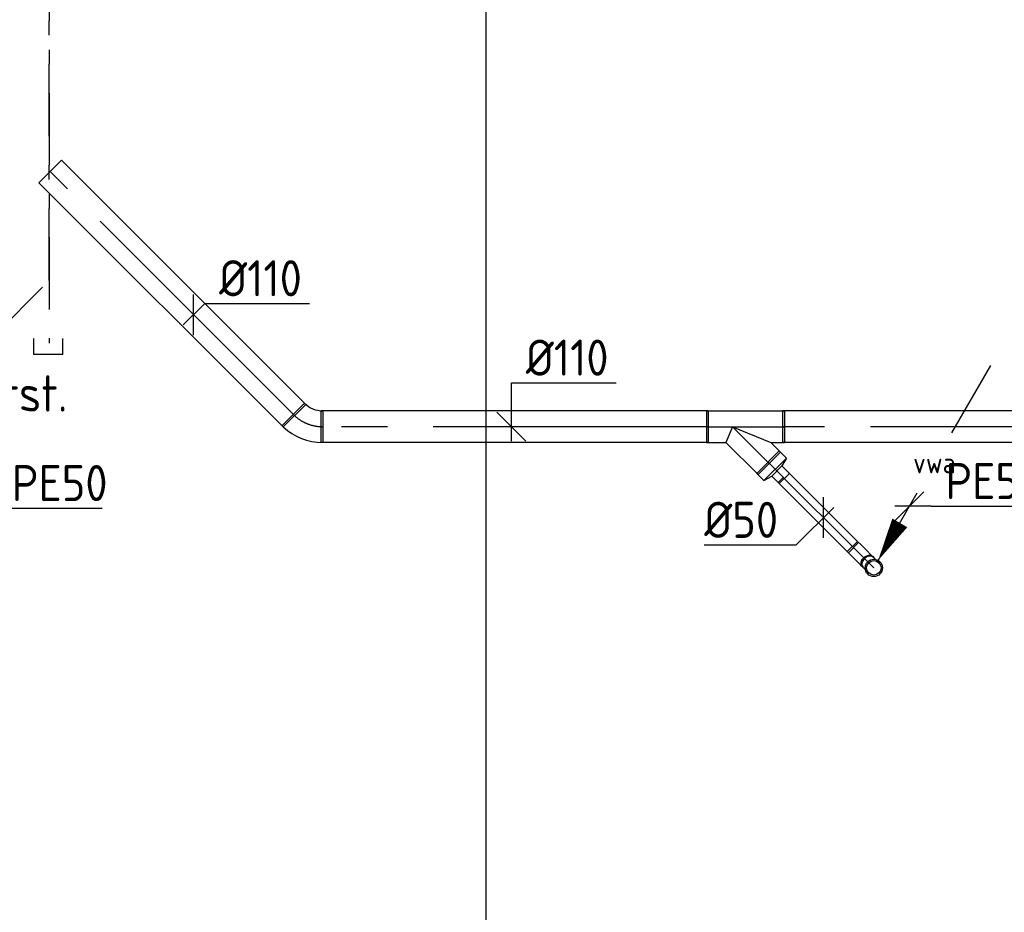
# Model space of a CAD drawing. Header units: millimetres. Extents: x -72565 to 37572, y -100 to 54284.
# Tile 14 of 32: x -34048 to -30638, y 10563 to 13656. Entities that reach past the tile are written whole.
import ezdxf
from ezdxf.enums import TextEntityAlignment as Align

# ---------------------------------------------------------------- set-up
doc = ezdxf.new("R2010")
doc.units = ezdxf.units.MM
doc.header["$LTSCALE"] = 50
for name, pattern in [('2322109', [10, 5, -2, 1, -2]), ('CENTER2', [28.575, 19.05, -3.175, 3.175, -3.175]), ('STREEPJES', [0.1, 0.05, -0.05])]:
    doc.linetypes.add(name, pattern=pattern)
for name, color, linetype in [('51-LEIDING', 3, 'Continuous'), ('WL521---_D', 112, 'Continuous'), ('WL5232--', 192, 'Continuous'), ('WL524---_D', 192, 'Continuous'), ('WL524---_HARTLIJN', 7, 'Continuous'), ('WM5232--', 2, 'Continuous'), ('WM524---', 2, 'Continuous')]:
    doc.layers.add(name, color=color, linetype=linetype)
doc.styles.add('BURO-018', font='ISO96.shx', dxfattribs={"height": 90})
doc.styles.add('BURO-025', font='ISO96.shx', dxfattribs={"height": 125})
doc.styles.add('ISO', font='ISO.SHX')

# ---------------------------------------------------------------- blocks, each defined once
blk = doc.blocks.new('LDV3')
at = {"color": 0, "linetype": 'Continuous'}
for p, q in [((4.5, 7.794), (6.75, 11.691)), ((0.25, 0.433), (2.5, 4.33))]:
    blk.add_line(p, q, dxfattribs=at)
blk.add_lwpolyline([(0.25, 0.433, 0, 1, 0), (1.5, 2.598, 1, 1, 0)], format="xyseb", dxfattribs=at)
blk.add_circle((0, 0), 0.5, dxfattribs=at)
at = {"color": 0, "linetype": 'Continuous', "style": 'BURO-018'}
blk.add_attdef('LD_TEXT1', text='', height=1.8, dxfattribs=at).set_placement((3.5, 6.062), align=Align.MIDDLE)
blk = doc.blocks.new('*U192', base_point=(-30966.9, 11969.9))
at = {"color": 0, "linetype": 'Continuous'}
for p, q in [((-30916.9, 12019.9), (-31016.9, 11919.9)), ((-30891.9, 11969.9), (-31016.9, 11969.9)), ((-30891.9, 11969.9), (-30529.4, 11969.9))]:
    blk.add_line(p, q, dxfattribs=at)
at = {"color": 0, "linetype": 'Continuous', "style": 'BURO-025'}
blk.add_text('PE50', height=125, dxfattribs=at).set_placement((-30841.9, 11994.9))
blk = doc.blocks.new('*U203')
at = {"color": 0, "ltscale": 10}
for p, q in [((-60, -55), (-60, 55)), ((81.3, -3.5), (3.5, -81.3))]:
    blk.add_line(p, q, dxfattribs=at)
for radius, start in [(199.9, 46.7204), (89.9, 45)]:
    blk.add_arc((-60, -144.9), radius, start, 90, dxfattribs=at)
at = {"layer": 'WL524---_HARTLIJN', "linetype": 'CENTER2'}
blk.add_arc((-60, -144.9), 144.9, 45, 90, dxfattribs=at)
at = {"layer": 'WL524---_D', "color": 1, "linetype": '2322109', "style": 'BURO-018'}
blk.add_attdef('POSNR', text='', height=90, dxfattribs=at).set_placement((0, 0), align=Align.MIDDLE)
blk = doc.blocks.new('*U204')
at = {"color": 0, "ltscale": 10}
for p, q in [((0, 55), (1196.6, 55)), ((0, -55), (0, 55)), ((1196.6, 55), (1196.6, -55)), ((0, -55), (1196.6, -55))]:
    blk.add_line(p, q, dxfattribs=at)
at = {"layer": 'WL524---_HARTLIJN', "linetype": 'CENTER2'}
blk.add_line((0, 0), (1196.6, 0), dxfattribs=at)
at = {"layer": 'WL524---_D', "color": 1, "linetype": '2322109', "style": 'BURO-018'}
blk.add_attdef('POSNR', text='', height=90, dxfattribs=at).set_placement((0, 0), align=Align.MIDDLE)
blk = doc.blocks.new('*U165', base_point=(-34133.2, 18111.8))
at = {"color": 0, "linetype": 'Continuous'}
for p, q in [((-34083.2, 18161.8), (-34183.2, 18061.8)), ((-34058.2, 18111.8), (-34183.2, 18111.8)), ((-34058.2, 18111.8), (-33695.7, 18111.8))]:
    blk.add_line(p, q, dxfattribs=at)
at = {"color": 0, "linetype": 'Continuous', "style": 'BURO-025'}
blk.add_text('PE50', height=125, dxfattribs=at).set_placement((-34008.2, 18136.8))
blk = doc.blocks.new('*U225')
at = {"layer": 'WM524---', "color": 0, "ltscale": 10}
for p, q in [((0, -70.7), (0, 70.7)), ((-35.4, -35.4), (38.9, 38.9)), ((38.9, 38.9), (401.4, 38.9))]:
    blk.add_line(p, q, dxfattribs=at)
at = {"layer": 'WM524---', "color": 0, "linetype": '2322109', "style": 'BURO-025'}
blk.add_text('%%c110', height=125, dxfattribs=at).set_placement((88.9, 63.9))
blk = doc.blocks.new('*U226')
at = {"layer": 'WM524---', "color": 0, "ltscale": 10}
for p, q in [((0, 151.7), (362.5, 151.7)), ((0, -50), (0, 151.7)), ((50, -50), (-50, 50))]:
    blk.add_line(p, q, dxfattribs=at)
at = {"layer": 'WM524---', "color": 0, "linetype": '2322109', "style": 'BURO-025'}
blk.add_text('%%c110', height=125, dxfattribs=at).set_placement((50, 176.7))
blk = doc.blocks.new('*U308')
at = {"color": 0, "ltscale": 10}
for p, q in [((0, 25), (338.8, 25)), ((0, -25), (0, 25)), ((0, -25), (338.8, -25))]:
    blk.add_line(p, q, dxfattribs=at)
at = {"color": 9, "linetype": 'STREEPJES', "ltscale": 10}
for p, q in [((338.8, 25), (344.3, 25)), ((344.3, 25), (344.3, -25)), ((338.8, -25), (344.3, -25))]:
    blk.add_line(p, q, dxfattribs=at)
at = {"layer": 'WL524---_HARTLIJN', "linetype": 'CENTER2'}
blk.add_line((0, 0), (344.3, 0), dxfattribs=at)
at = {"layer": 'WL524---_D', "color": 1, "style": 'BURO-018'}
blk.add_attdef('POSNR', text='', height=90, dxfattribs=at).set_placement((0, 0), align=Align.MIDDLE)
blk = doc.blocks.new('*U309')
at = {"layer": 'WM524---', "color": 0, "ltscale": 10}
for p, q in [((0, -70.7), (0, 70.7)), ((35.4, 35.4), (-95.3, -95.3)), ((-95.3, -95.3), (-413.1, -95.3))]:
    blk.add_line(p, q, dxfattribs=at)
at = {"layer": 'WM524---', "color": 0, "style": 'BURO-025'}
blk.add_text('%%c50', height=125, dxfattribs=at).set_placement((-413.1, -70.3))
blk = doc.blocks.new('*U310')
at = {"color": 0, "ltscale": 10}
for p, q in [((-90, 55), (180, 55)), ((-90, 55), (-90, -55)), ((180, 55), (180, -55)), ((0, 0), (-22.8, -55)), ((0, 0), (132.8, -55)), ((-90, -55), (-22.8, -55)), ((-22.8, -55), (88.4, -166.2)), ((132.8, -55), (180, -55)), ((132.8, -55), (166.2, -88.4)), ((166.2, -88.4), (88.4, -166.2))]:
    blk.add_line(p, q, dxfattribs=at)
at = {"layer": 'WL524---_HARTLIJN', "linetype": 'CENTER2'}
for p, q in [((-90, 0), (180, 0)), ((0, 0), (127.3, -127.3))]:
    blk.add_line(p, q, dxfattribs=at)
at = {"layer": 'WL524---_D', "color": 1, "style": 'BURO-018'}
blk.add_attdef('POSNR', text='', height=90, dxfattribs=at).set_placement((0, 0), align=Align.MIDDLE)
blk = doc.blocks.new('*U311')
at = {"color": 0, "ltscale": 10}
for p, q in [((-35, 55), (0, 55)), ((-35, 55), (-35, -55)), ((0, 55), (8, 25)), ((0, 55), (0, -55)), ((0, 55), (0, -55)), ((8, 25), (45, 25)), ((8, 25), (8, -25)), ((45, 25), (45, -25)), ((0, -55), (8, -25)), ((8, -25), (45, -25)), ((-35, -55), (0, -55))]:
    blk.add_line(p, q, dxfattribs=at)
at = {"layer": 'WL524---_HARTLIJN', "linetype": 'CENTER2'}
for p, q in [((-35, 0), (0, 0)), ((0, 0), (8, 0)), ((45, 0), (8, 0))]:
    blk.add_line(p, q, dxfattribs=at)
at = {"layer": 'WL524---_D', "color": 1, "style": 'BURO-018'}
blk.add_attdef('POSNR', text='', height=90, dxfattribs=at).set_placement((0, 0), align=Align.MIDDLE)
blk = doc.blocks.new('*U312')
at = {"color": 0, "ltscale": 10}
for p, q in [((-45, 25), (-30.7, 25)), ((-45, -25), (-45, 25)), ((-30.7, 25), (-3.1, 25)), ((-3.1, 25), (21.7, 25)), ((21.7, 25), (31.8, 25)), ((-45, -25), (-30.7, -25)), ((-30.7, -25), (-3.1, -25)), ((-3.1, -25), (21.7, -25)), ((21.7, -25), (31.8, -25))]:
    blk.add_line(p, q, dxfattribs=at)
blk.add_ellipse((31.8, 0), major_axis=(0, -25), ratio=0.707107, start_param=3.141593, end_param=6.283185, dxfattribs=at)
at = {"layer": 'WL524---_HARTLIJN', "linetype": 'CENTER2'}
blk.add_line((-45, 0), (31.8, 0), dxfattribs=at)
at = {"layer": 'WL524---_D', "color": 1, "style": 'BURO-018'}
blk.add_attdef('POSNR', text='', height=90, dxfattribs=at).set_placement((0, 0), align=Align.MIDDLE)
blk = doc.blocks.new('*U313')
at = {"color": 0, "ltscale": 10}
for p, q in [((-31.8, 25, -59.8), (-21.7, 25, -59.8)), ((-21.7, 25, -59.8), (-7.4, 25, -59.8)), ((-7.4, 25, -59.8), (0, 25, -59.8)), ((-31.8, -25, -59.8), (-21.7, -25, -59.8)), ((-21.7, -25, -59.8), (-7.4, -25, -59.8)), ((-7.4, -25, -59.8), (0, -25, -59.8))]:
    blk.add_line(p, q, dxfattribs=at)
blk.add_circle((0, 0, -59.8), 25, dxfattribs=at)
at = {"color": 0, "ltscale": 10, "extrusion": (-7.21126e-34, -3.92523e-17, -1)}
blk.add_ellipse((-31.8, 0, -59.8), major_axis=(0, -25), ratio=0.707107, start_param=0, end_param=3.141593, dxfattribs=at)
at = {"layer": 'WL524---_HARTLIJN', "linetype": 'CENTER2'}
blk.add_line((-31.8, 0, -59.8), (0, 0, -59.8), dxfattribs=at)
at = {"layer": 'WL524---_D', "color": 1, "style": 'BURO-018'}
blk.add_attdef('POSNR', text='', height=90, dxfattribs=at).set_placement((0, 0), align=Align.MIDDLE)
blk = doc.blocks.new('*U314')
at = {"color": 0, "ltscale": 10}
for p, q in [((0, 55), (1341.2, 55)), ((0, -55), (0, 55)), ((1341.2, 55), (1341.2, -55)), ((0, -55), (1341.2, -55))]:
    blk.add_line(p, q, dxfattribs=at)
at = {"layer": 'WL524---_HARTLIJN', "linetype": 'CENTER2'}
blk.add_line((0, 0), (1341.2, 0), dxfattribs=at)
at = {"layer": 'WL524---_D', "color": 1, "style": 'BURO-018'}
blk.add_attdef('POSNR', text='', height=90, dxfattribs=at).set_placement((0, 0), align=Align.MIDDLE)
blk = doc.blocks.new('*U315')
at = {"color": 0, "ltscale": 10}
for p, q in [((0, 55), (1256.2, 55)), ((0, -55), (0, 55)), ((1256.2, 55), (1256.2, -55)), ((0, -55), (1256.2, -55))]:
    blk.add_line(p, q, dxfattribs=at)
at = {"layer": 'WL524---_HARTLIJN', "linetype": 'CENTER2'}
blk.add_line((0, 0), (1256.2, 0), dxfattribs=at)
at = {"layer": 'WL524---_D', "color": 1, "style": 'BURO-018'}
blk.add_attdef('POSNR', text='', height=90, dxfattribs=at).set_placement((0, 0), align=Align.MIDDLE)

msp = doc.modelspace()

# ---------------------------------------------------------------- linework, layer by layer
at = {"layer": 'WL521---_D'}
msp.add_line((-32433.7, 23750.5), (-32433.7, 10354.8), dxfattribs=at)
at = {"layer": 'WL524---_D', "linetype": '2322109'}
for p, q in [((-33946.2, 12752.4), (-33946.2, 20354)), ((-33946.2, 14902.1), (-33946.2, 12534.8)), ((-34146.2, 12552.4), (-33946.2, 12752.4)), ((-33999.7, 12496.2), (-33999.7, 12551.1)), ((-33899.5, 12496.2), (-33899.5, 12551.1)), ((-33899.5, 12496.2), (-33999.7, 12496.2))]:
    msp.add_line(p, q, dxfattribs=at)

# ---------------------------------------------------------------- block references
at = {"layer": 'WL5232--', "linetype": '2322109'}
ref = msp.add_blockref('LDV3', (-31090, 11756.6), dxfattribs=dict(at, xscale=60, yscale=60, zscale=60))
ref.add_attrib('LD_TEXT1', 'vwa', dxfattribs={"layer": '0', "color": 2, "linetype": 'Continuous', "height": 72, "style": 'BURO-018'}).set_placement((-30880, 12120.3), align=Align.MIDDLE)
at = {"layer": 'WL524---_D', "linetype": '2322109'}
for name, p, rotation in [('*U204', (-33096.7, 12284.1), 135), ('*U203', (-33058.6, 12245.9), 180)]:
    msp.add_blockref(name, p, dxfattribs=dict(at, rotation=rotation))
at = {"layer": 'WL524---_D'}
for name, p, rotation in [('*U314', (-31663.4, 12245.9), 180), ('*U315', (-30149.1, 12245.9), 180), ('*U311', (-31431.6, 12098.1), 315), ('*U308', (-31160.2, 11826.7), 135.0000000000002), ('*U312', (-31132.3, 11798.8), 315.0000000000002), ('*U313', (-31090, 11756.6, 59.8), 315.0000000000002)]:
    msp.add_blockref(name, p, dxfattribs=dict(at, rotation=rotation))
msp.add_blockref('*U310', (-31579.4, 12245.9), dxfattribs=at)
at = {"layer": 'WM5232--', "linetype": '2322109'}
for name, p in [('*U165', (-34200.8, 11963)), ('*U192', (-30966.9, 11969.9))]:
    msp.add_blockref(name, p, dxfattribs=at)
at = {"layer": 'WM524---', "linetype": '2322109'}
for name, p in [('*U225', (-33446.5, 12633.8)), ('*U226', (-32345.4, 12245.9))]:
    msp.add_blockref(name, p, dxfattribs=at)
at = {"layer": 'WM524---'}
msp.add_blockref('*U309', (-31264.4, 11930.9), dxfattribs=at)

# ---------------------------------------------------------------- texts
at = {"layer": '51-LEIDING', "color": 7, "style": 'ISO'}
msp.add_text('ontst.', height=126, dxfattribs=at).set_placement((-34272.2, 12298.2))

doc.saveas('drawing.dxf')
